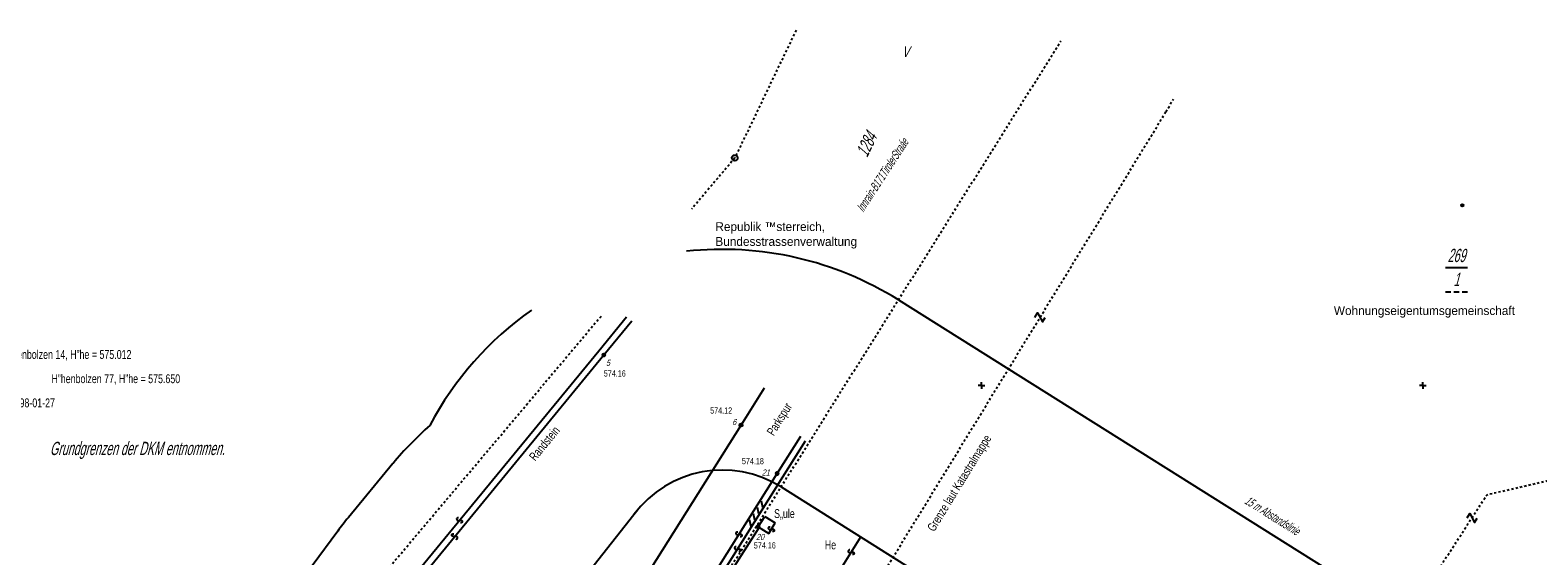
# Model space of a CAD drawing. Extents: x 0 to 80080, y 0 to 236956.
# Tile 7 of 8: x 79977 to 80045, y 236932 to 236956. Entities that reach past the tile are written whole.
import ezdxf
from ezdxf.enums import TextEntityAlignment as Align

# ---------------------------------------------------------------- set-up
doc = ezdxf.new("R2010")
doc.units = 0
doc.header["$LTSCALE"] = 0.05
doc.header["$MEASUREMENT"] = 0
doc.linetypes.add('GESTRICHELT', pattern=[1, 0.6, -0.4])
doc.layers.get('0').update_dxf_attribs({"linetype": 'CONTINUOUS'})
for name, color, linetype in [('GRENZEN', 7, 'CONTINUOUS'), ('GRGRENZE', 7, 'CONTINUOUS'), ('HEKTAR', 7, 'CONTINUOUS'), ('HO', 7, 'CONTINUOUS'), ('KATASTER', 7, 'CONTINUOUS'), ('NUSYMB', 7, 'CONTINUOUS'), ('OBJEKTE', 7, 'CONTINUOUS'), ('PN', 7, 'CONTINUOUS'), ('SITHOEHE', 40, 'CONTINUOUS'), ('SITLAGE', 2, 'CONTINUOUS'), ('SONSTIGE', 7, 'CONTINUOUS'), ('TBO', 3, 'CONTINUOUS')]:
    doc.layers.add(name, color=color, linetype=linetype)
doc.styles.add('AUDIT_D_040929113833-1', font='txt')

# ---------------------------------------------------------------- blocks, each defined once
blk = doc.blocks.new('GSTGOU', base_point=(75.0244, 100.9285))
at = {"color": 0, "linetype": 'Continuous'}
for p, q in [((72.5244, 100.9285), (77.5244, 100.9285)), ((72.5244, 95.4285), (73.7244, 95.4285)), ((74.4244, 95.4285), (75.6244, 95.4285)), ((76.3244, 95.4285), (77.5244, 95.4285))]:
    blk.add_line(p, q, dxfattribs=at)
at = {"style": 'AUDIT_D_040929113833-1', "flags": 4}
for tag in ['GSTGO', 'GSTGU', 'GSTGO', 'GSTGU']:
    blk.add_attdef(tag, (75.0244, 100.9285), '', height=1, dxfattribs=at)
blk = doc.blocks.new('GST', base_point=(295.049, 113.9358))
at = {"style": 'AUDIT_D_040929113833-1', "flags": 4}
blk.add_attdef('GST', (295.049, 113.9358), '', height=1, dxfattribs=at)
blk.add_attdef('GST', (295.049, 113.9358), '', height=1, dxfattribs=at)
blk = doc.blocks.new('9', base_point=(134.9007, 189.0778))
at = {"color": 0, "linetype": 'Continuous'}
blk.add_circle((134.9007, 189.0778), 0.65, dxfattribs=at)
at = {"style": 'AUDIT_D_040929113833-1', "flags": 4}
for tag in ['HO', 'PN']:
    blk.add_attdef(tag, (135.9007, 190.0778), '', height=0.28, dxfattribs=at)
blk = doc.blocks.new('33', base_point=(124.67, 173.23))
at = {"color": 0, "linetype": 'Continuous'}
blk.add_lwpolyline([(124.07, 174.23), (125.27, 174.23), (124.07, 172.23), (125.27, 172.23)], dxfattribs=at)
blk = doc.blocks.new('38', base_point=(174.6347, 173.4226))
at = {"color": 0, "linetype": 'Continuous'}
for radius in [0.25, 0.15]:
    blk.add_circle((174.6347, 173.4226), radius, dxfattribs=at)
blk = doc.blocks.new('190', base_point=(194.2791, 83.1968))
at = {"color": 0, "linetype": 'Continuous', "style": 'AUDIT_D_040929113833-1', "oblique": 15, "width": 0.75}
blk.add_text('V', height=2.4, dxfattribs=at).set_placement((193.6791, 83.1968))
blk = doc.blocks.new('11', base_point=(154.8674, 189.62))
at = {"color": 0, "linetype": 'Continuous'}
blk.add_circle((154.8674, 189.62), 0.35, dxfattribs=at)
at = {"style": 'AUDIT_D_040929113833-1', "flags": 4}
for tag in ['HO', 'PN']:
    blk.add_attdef(tag, (155.8674, 190.62), '', height=0.28, dxfattribs=at)
blk = doc.blocks.new('26', base_point=(54.8, 172.97))
at = {"color": 0, "linetype": 'Continuous'}
blk.add_lwpolyline([(54.5, 172.45, 1.255241), (55.02, 172.72), (54.57, 173.23, -1.262482), (55.08, 173.51)], format="xyb", dxfattribs=at)
blk = doc.blocks.new('116', base_point=(204.4886, 127.4211))
at = {"color": 0, "linetype": 'Continuous'}
for p, q in [((202.4415, 127.5711), (203.1415, 128.2711)), ((203.5729, 127.5711), (204.2729, 128.2711)), ((204.7042, 127.5711), (205.4042, 128.2711)), ((205.8356, 127.5711), (206.5356, 128.2711))]:
    blk.add_line(p, q, dxfattribs=at)
blk = doc.blocks.new('13', base_point=(174.7973, 188.5503))
at = {"color": 0, "linetype": 'Continuous'}
for q in [(174.0473, 188.5503), (174.7973, 189.3003), (175.5473, 188.5503), (174.7973, 187.8003)]:
    blk.add_line((174.7973, 188.5503), q, dxfattribs=at)
at = {"style": 'AUDIT_D_040929113833-1', "flags": 4}
for tag in ['HO', 'PN']:
    blk.add_attdef(tag, (175.7973, 189.5503), '', height=0.28, dxfattribs=at)

msp = doc.modelspace()

# ---------------------------------------------------------------- linework, layer by layer
at = {"layer": 'GRGRENZE', "color": 7, "linetype": 'GESTRICHELT'}
for p in [(80002.759, 236943.129), (79971.376, 236905.957)]:
    msp.add_line(p, (80000, 236939.86), dxfattribs=at)
msp.add_lwpolyline([(80011.597, 236956.098), (80008.82, 236950.31), (80006.862, 236947.99)], dxfattribs=at)
at = {"layer": 'KATASTER', "color": 7, "linetype": 'GESTRICHELT'}
for p, q in [((80008.26, 236931.17), (80023.6, 236955.609)), ((80011.06, 236924.17), (80028.36, 236952.4)), ((80078.602, 236943.269), (80042.89, 236935.04)), ((80028.74, 236913.18), (80042.89, 236935.04))]:
    msp.add_line(p, q, dxfattribs=at)
at = {"layer": 'OBJEKTE', "color": 7, "linetype": 'GESTRICHELT'}
msp.add_line((80028.36, 236952.4), (80028.699, 236952.972), dxfattribs=at)
at = {"layer": 'SITHOEHE', "color": 2, "linetype": 'Continuous'}
for p, q in [((80009.883, 236933.6), (80010.181, 236934.074)), ((80010.181, 236934.074), (80010.655, 236933.776)), ((80005.74, 236927.028), (80009.925, 236933.573)), ((80009.883, 236933.6), (80010.357, 236933.302)), ((80010.357, 236933.302), (80010.655, 236933.776))]:
    msp.add_line(p, q, dxfattribs=at)
for points in [[(79975.688, 236908.261), (79989.29, 236924.835), (80002.885, 236941.389), (80004.154, 236942.935)], [(80002.653, 236941.579), (80003.909, 236943.109)], [(79975.456, 236908.451), (79989.058, 236925.025), (80002.653, 236941.579)], [(80000.53, 236925.137), (80001.83, 236926.876), (80003.345, 236929.044), (80009.105, 236938.21), (80010.169, 236939.903)], [(79981.259, 236901.021), (79991.396, 236913.73), (80000.53, 236925.137), (80002.089, 236926.122), (80005.239, 236927.255), (80010.743, 236936.018), (80011.807, 236937.712)], [(80010.997, 236935.858), (80012.023, 236937.491)], [(79981.493, 236900.834), (79991.63, 236913.543), (80000.733, 236924.91), (80002.221, 236925.851), (80005.438, 236927.008), (80010.997, 236935.858)], [(80013.467, 236931.453), (80014.529, 236933.148)]]:
    msp.add_lwpolyline(points, dxfattribs=at)
at = {"layer": 'TBO', "color": 4, "linetype": 'Continuous'}
for p, q in [((80016.232, 236943.876), (80052.236, 236921.287)), ((80010.917, 236935.405), (80046.921, 236912.816))]:
    msp.add_line(p, q, dxfattribs=at)
msp.add_lwpolyline([(79993.333, 236936.469), (79991.311, 236934.017, 0.013095), (79990.827, 236933.398), (79989.668, 236931.835), (79986.457, 236927.957, 0.000242), (79986.448, 236927.946), (79984.828, 236925.986, 0.000417), (79984.812, 236925.967), (79977.382, 236916.947, 0.346032), (79976.96, 236898.41), (79989.85, 236881.223)], format="xyb", dxfattribs=at)
msp.add_lwpolyline([(80001.046, 236930.104), (80004.251, 236934.159)], dxfattribs=at)
at = {"layer": 'TBO', "color": 2, "linetype": 'Continuous'}
msp.add_lwpolyline([(80004.251, 236934.159), (80004.426, 236934.38)], dxfattribs=at)
at = {"layer": 'TBO', "color": 4, "linetype": 'Continuous'}
for centre, radius, start, end in [((80008.26, 236931.17), 15, 57.89526, 96.23112), ((80008.26, 236931.17), 15, 125.24834, 152.08421), ((80004.903, 236926.921), 15, 131.28692, 140.47021), ((80008.26, 236931.17), 5, 57.89526, 143.29257)]:
    msp.add_arc(centre, radius, start, end, dxfattribs=at)

# ---------------------------------------------------------------- block references
at = {"layer": 'GRENZEN'}
ref = msp.add_blockref('GST', (80014.818, 236950.306), dxfattribs=dict(at, xscale=0.2, yscale=0.2, zscale=0.2, rotation=63.999))
ref.add_attrib('GST', '1284', (80014.818, 236950.306), dxfattribs={"color": 7, "height": 0.6, "rotation": 63.999, "style": 'AUDIT_D_040929113833-1', "oblique": 15, "width": 0.6, "flags": 4})
ref = msp.add_blockref('GSTGOU', (80041.52, 236945.352), dxfattribs=dict(at, xscale=0.2, yscale=0.2, zscale=0.2))
ref.add_attrib('GSTGO', '269', dxfattribs={"color": 7, "height": 0.6, "style": 'AUDIT_D_040929113833-1', "oblique": 15, "width": 0.6, "flags": 4}).set_placement((80041.52, 236945.592), align=Align.CENTER)
ref.add_attrib('GSTGU', '1', dxfattribs={"color": 7, "height": 0.6, "style": 'AUDIT_D_040929113833-1', "oblique": 15, "width": 0.6, "flags": 4}).set_placement((80041.52, 236944.512), align=Align.CENTER)
at = {"layer": 'HEKTAR', "xscale": 0.2, "yscale": 0.2, "zscale": 0.2}
for p in [(80020, 236940), (80040, 236940)]:
    msp.add_blockref('13', p, dxfattribs=at)
at = {"layer": 'KATASTER', "xscale": 0.2, "yscale": 0.2, "zscale": 0.2}
for name, p in [('9', (80008.82, 236950.31)), ('38', (80041.782, 236948.163))]:
    msp.add_blockref(name, p, dxfattribs=at)
for p, rotation in [((80022.652, 236943.087), 58.495), ((80042.232, 236934.002), 57.08499999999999)]:
    msp.add_blockref('33', p, dxfattribs=dict(at, rotation=rotation))
at = {"layer": 'NUSYMB', "xscale": 0.2, "yscale": 0.2, "zscale": 0.2}
msp.add_blockref('190', (80016.522, 236954.883), dxfattribs=at)
at = {"layer": 'SITHOEHE', "color": 2}
ref = msp.add_blockref('11', (80002.885, 236941.389), dxfattribs=dict(at, xscale=0.2, yscale=0.2, zscale=0.2))
ref.add_attrib('PN', '5', (80002.985, 236940.889), dxfattribs={"layer": 'PN', "height": 0.28, "style": 'AUDIT_D_040929113833-1', "oblique": 15, "width": 0.8, "flags": 4})
ref.add_attrib('HO', '574.16', (80002.885, 236940.409), dxfattribs={"layer": 'HO', "height": 0.28, "style": 'AUDIT_D_040929113833-1', "width": 0.8, "flags": 4})
ref = msp.add_blockref('11', (80009.105, 236938.21), dxfattribs=dict(at, xscale=0.2, yscale=0.2, zscale=0.2))
ref.add_attrib('PN', '6', (80008.705, 236938.21), dxfattribs={"layer": 'PN', "height": 0.28, "style": 'AUDIT_D_040929113833-1', "oblique": 15, "width": 0.8, "flags": 4})
ref.add_attrib('HO', '574.12', (80007.705, 236938.73), dxfattribs={"layer": 'HO', "height": 0.28, "style": 'AUDIT_D_040929113833-1', "width": 0.8, "flags": 4})
ref = msp.add_blockref('11', (80010.743, 236936.018), dxfattribs=dict(at, xscale=0.2, yscale=0.2, zscale=0.2))
ref.add_attrib('PN', '21', (80010.043, 236935.918), dxfattribs={"layer": 'PN', "height": 0.28, "style": 'AUDIT_D_040929113833-1', "oblique": 15, "width": 0.8, "flags": 4})
ref.add_attrib('HO', '574.18', (80009.143, 236936.438), dxfattribs={"layer": 'HO', "height": 0.28, "style": 'AUDIT_D_040929113833-1', "width": 0.8, "flags": 4})
for name, p, xscale, yscale, zscale, rotation in [('116', (80009.651, 236934.279), 0.3, 0.3, 0.3, 237.867), ('26', (79996.343, 236933.896), 0.2, 0.2, 0.2, 230.605), ('26', (80009.008, 236933.256), 0.2, 0.2, 0.2, 237.867), ('26', (80010.473, 236933.486), 0.2, 0.2, 0.2, 237.816), ('26', (79996.131, 236933.165), 0.2, 0.2, 0.2, 50.605), ('26', (80008.943, 236932.588), 0.2, 0.2, 0.2, 237.867), ('26', (80014.089, 236932.445), 0.2, 0.2, 0.2, 237.92)]:
    msp.add_blockref(name, p, dxfattribs=dict(at, xscale=xscale, yscale=yscale, zscale=zscale, rotation=rotation))
ref = msp.add_blockref('11', (80009.883, 236933.6), dxfattribs=dict(at, xscale=0.2, yscale=0.2, zscale=0.2))
ref.add_attrib('PN', '20', (80009.783, 236933), dxfattribs={"layer": 'PN', "height": 0.28, "style": 'AUDIT_D_040929113833-1', "oblique": 15, "width": 0.8, "flags": 4})
ref.add_attrib('HO', '574.16', (80009.683, 236932.62), dxfattribs={"layer": 'HO', "height": 0.28, "style": 'AUDIT_D_040929113833-1', "width": 0.8, "flags": 4})

# ---------------------------------------------------------------- texts
at = {"layer": 'GRGRENZE', "color": 7, "linetype": 'GESTRICHELT', "style": 'AUDIT_D_040929113833-1', "oblique": 15, "width": 0.6}
msp.add_text('Grundgrenzen der DKM entnommen.', height=0.6, dxfattribs=at).set_placement((79977.787, 236936.852))
at = {"layer": 'SITHOEHE', "color": 2, "linetype": 'Continuous', "style": 'AUDIT_D_040929113833-1', "width": 0.75}
for s, p in [('H”henanschluá : H”henbolzen 14, H”he = 575.012', (79972.618, 236941.207)), ('H”henbolzen 77, H”he = 575.650', (79977.858, 236940.109)), ('H”hen vermessen : 1998-01-27', (79972.464, 236939.016)), ('S„ule', (80010.6, 236934)), ('He', (80012.899, 236932.582))]:
    msp.add_text(s, height=0.4, dxfattribs=at).set_placement(p)
for s, rotation, p in [('Parkspur', 57.852, (80010.584, 236937.695)), ('Randstein', 50.627, (79999.776, 236936.553))]:
    msp.add_text(s, height=0.4, rotation=rotation, dxfattribs=at).set_placement(p)
at = {"layer": 'SITLAGE', "color": 2, "linetype": 'Continuous', "style": 'AUDIT_D_040929113833-1', "width": 0.75}
msp.add_text('Grenze laut Katastralmappe', height=0.4, rotation=58.499, dxfattribs=at).set_placement((80017.854, 236933.353))
at = {"layer": 'SONSTIGE', "color": 7, "linetype": 'GESTRICHELT', "style": 'AUDIT_D_040929113833-1', "oblique": 15, "width": 0.6}
msp.add_text('Innrain-B171TirolerStraáe', height=0.4, rotation=56.998, dxfattribs=at).set_placement((80014.637, 236947.824))
at = {"layer": 'TBO', "color": 3, "linetype": 'Continuous', "style": 'AUDIT_D_040929113833-1'}
for s, p in [('Republik ™sterreich,', (80007.941, 236946.999)), ('Bundesstrassenverwaltung', (80007.941, 236946.326)), ('Wohnungseigentumsgemeinschaft', (80035.965, 236943.195))]:
    msp.add_text(s, height=0.4, dxfattribs=at).set_placement(p)
at = {"layer": 'TBO', "color": 4, "linetype": 'Continuous', "style": 'AUDIT_D_040929113833-1', "oblique": 15, "width": 0.6}
msp.add_text('15 m Abstandslinie', height=0.4, rotation=327.909, dxfattribs=at).set_placement((80031.885, 236934.681))

doc.saveas('drawing.dxf')
